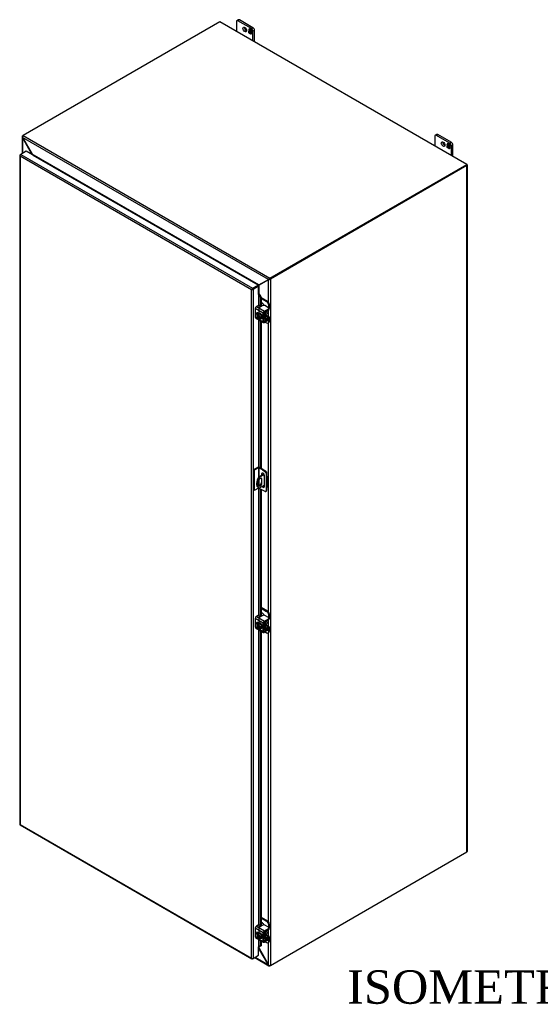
# Model space of a CAD drawing. Header units: inches. Extents: x 21 to 295, y 2 to 198.
# Tile 10 of 11: x 233 to 264, y 139 to 198. Entities that reach past the tile are written whole.
import ezdxf
from ezdxf.enums import TextEntityAlignment as Align

# ---------------------------------------------------------------- set-up
doc = ezdxf.new("R2010")
doc.units = ezdxf.units.IN
doc.header["$MEASUREMENT"] = 0
for name, color, linetype in [('COM40153-1', 7, 'CONTINUOUS'), ('COM40153-2', 7, 'CONTINUOUS'), ('COM42667', 7, 'CONTINUOUS'), ('COM42780', 7, 'CONTINUOUS'), ('COM48505', 7, 'CONTINUOUS'), ('COM48531', 7, 'CONTINUOUS'), ('COM71680-4', 7, 'CONTINUOUS'), ('COM71781-1', 7, 'CONTINUOUS'), ('DEFAULT', 7, 'CONTINUOUS'), ('FET07710', 7, 'CONTINUOUS'), ('SCC19011', 7, 'CONTINUOUS'), ('SPR20265', 7, 'CONTINUOUS'), ('WAF25035', 7, 'CONTINUOUS')]:
    doc.layers.add(name, color=color, linetype=linetype)
doc.styles.add('SEACAD_TIMES_NEW_ROMAN', font='times.ttf')

msp = doc.modelspace()

# ---------------------------------------------------------------- linework, layer by layer
at = {"layer": 'COM40153-1', "color": 7}
for p, q in [((247.519, 170.908), (247.207, 170.728)), ((247.671, 171.029), (247.682, 171.023)), ((247.704, 170.778), (247.704, 170.992)), ((247.194, 170.462), (247.194, 170.254)), ((247.207, 170.728), (247.242, 170.707)), ((247.538, 170.878), (247.242, 170.707)), ((247.375, 170.607), (247.41, 170.586)), ((247.375, 170.607), (247.375, 170.4)), ((247.375, 170.4), (247.41, 170.379)), ((247.41, 170.379), (247.41, 170.586)), ((247.19, 170.093), (247.225, 170.073)), ((247.561, 170.248), (247.242, 170.064))]:
    msp.add_line(p, q, dxfattribs=at)
for centre, major_axis, start_param, end_param in [((247.628, 170.992), (-0.0756, 0), 2.529725, 3.926991), ((247.452, 170.548), (0.262, 0.455), 1.508132, 3.141593), ((247.488, 170.527), (0.262, 0.455), 1.508132, 3.204257), ((247.302, 170.524), (-0.076, -0.132), 2.356194, 5.497787), ((247.302, 170.316), (0.076, 0.132), 2.356194, 5.497787), ((247.267, 170.337), (0.076, 0.132), 3.37676, 5.497787), ((247.267, 170.545), (-0.076, -0.132), 2.356194, 2.906426), ((247.565, 170.787), (-0.0219, -0.0379), 4.139289, 6.283185), ((247.529, 170.807), (0.0219, 0.0379), 4.093609, 5.210881), ((247.565, 170.787), (-0.0219, -0.0379), 0, 0.63978)]:
    msp.add_ellipse(centre, major_axis=major_axis, ratio=0.57735, start_param=start_param, end_param=end_param, dxfattribs=at)
at = {"layer": 'COM40153-2', "color": 7}
for p, q in [((247.156, 171.3), (246.912, 171.16)), ((246.912, 171.16), (246.912, 169.945)), ((246.948, 171.139), (246.912, 171.16)), ((247.192, 171.28), (246.948, 171.139)), ((246.948, 171.139), (246.948, 169.925)), ((247.192, 171.28), (247.192, 170.703)), ((247.227, 171.28), (247.227, 170.74)), ((247.433, 171.161), (247.227, 171.28)), ((247.468, 171.182), (247.263, 171.3)), ((247.375, 170.901), (247.411, 170.922)), ((247.375, 170.901), (247.375, 170.825)), ((247.411, 170.845), (247.411, 170.922)), ((247.433, 171.161), (247.468, 171.182)), ((247.433, 171.161), (247.598, 171.049)), ((247.634, 171.069), (247.468, 171.182)), ((247.598, 171.049), (247.634, 171.069)), ((247.69, 170.972), (247.654, 170.951)), ((247.654, 170.951), (247.669, 170.752)), ((247.704, 170.773), (247.69, 170.972)), ((247.227, 170.571), (247.227, 170.198)), ((247.561, 170.166), (247.561, 170.794)), ((247.669, 170.752), (247.704, 170.773)), ((247.669, 170.752), (247.669, 170.083)), ((247.704, 170.773), (247.704, 170.103)), ((246.948, 169.925), (246.912, 169.945)), ((247.192, 170.065), (246.948, 169.925)), ((247.192, 170.092), (247.192, 170.065)), ((247.227, 170.072), (247.227, 170.065)), ((247.433, 169.947), (247.227, 170.065)), ((247.598, 169.868), (247.433, 169.947)), ((247.636, 169.866), (247.672, 169.887)), ((247.669, 170.083), (247.654, 169.9)), ((247.654, 169.9), (247.69, 169.921)), ((247.669, 170.083), (247.704, 170.103)), ((247.69, 169.921), (247.704, 170.103))]:
    msp.add_line(p, q, dxfattribs=at)
for centre, major_axis, start_param, end_param in [((247.209, 171.269), (-0.0756, 0), 3.926991, 5.497787), ((247.209, 171.269), (-0.0252, 0), 3.926991, 5.497787), ((247.468, 170.848), (0.066, -0.114), 0.785398, 3.926991), ((247.503, 170.868), (0.066, -0.114), 3.416574, 3.926991), ((247.593, 170.981), (0.0437, -0.0758), 0.872665, 2.268928), ((247.628, 171.001), (-0.0437, 0.0758), 4.014257, 5.410521), ((247.209, 170.055), (0.0252, 0), 0.785398, 2.356194), ((247.468, 170.219), (-0.066, 0.114), 1.73559, 3.926991), ((247.503, 170.24), (-0.066, 0.114), 1.73559, 2.866611), ((247.593, 169.942), (-0.0438, 0.0758), 2.443461, 3.839724), ((247.628, 169.963), (-0.0438, 0.0758), 3.141593, 3.839724)]:
    msp.add_ellipse(centre, major_axis=major_axis, ratio=0.57735, start_param=start_param, end_param=end_param, dxfattribs=at)
at = {"layer": 'COM42667', "color": 7}
for p, q in [((247.205, 181.002), (247.079, 180.929)), ((247.079, 180.929), (247.559, 180.652)), ((247.458, 180.986), (247.33, 180.912)), ((247.798, 180.861), (247.582, 180.986)), ((247.488, 180.53), (247.008, 180.807)), ((247.008, 180.807), (247.008, 180.297)), ((247.21, 180.516), (247.144, 180.554)), ((247.488, 180.02), (247.488, 180.53)), ((247.535, 180.047), (247.535, 180.557)), ((247.559, 180.652), (247.798, 180.79)), ((247.559, 180.598), (247.798, 180.736)), ((247.798, 180.736), (247.798, 180.79)), ((247.823, 180.771), (247.823, 180.826)), ((247.008, 180.297), (247.186, 180.194)), ((247.029, 180.251), (247.509, 179.974)), ((247.22, 180.174), (247.488, 180.02)), ((247.559, 180.033), (247.535, 180.047)), ((247.798, 180.171), (247.559, 180.033)), ((247.798, 180.117), (247.559, 179.979)), ((247.786, 180.249), (247.798, 180.243)), ((247.798, 180.117), (247.798, 180.171)), ((247.823, 180.153), (247.823, 180.207)), ((247.488, 161.989), (247.008, 162.266)), ((247.008, 162.266), (247.008, 161.756)), ((247.205, 162.461), (247.079, 162.388)), ((247.079, 162.388), (247.559, 162.111)), ((247.458, 162.445), (247.33, 162.371)), ((247.559, 162.111), (247.798, 162.249)), ((247.559, 162.057), (247.798, 162.195)), ((247.798, 162.32), (247.582, 162.445)), ((247.798, 162.195), (247.798, 162.249)), ((247.823, 162.23), (247.823, 162.285)), ((247.008, 161.756), (247.186, 161.653)), ((247.029, 161.71), (247.509, 161.433)), ((247.21, 161.975), (247.144, 162.013)), ((247.22, 161.633), (247.488, 161.479)), ((247.488, 161.479), (247.488, 161.989)), ((247.535, 161.506), (247.535, 162.016)), ((247.559, 161.492), (247.535, 161.506)), ((247.798, 161.63), (247.559, 161.492)), ((247.798, 161.576), (247.559, 161.438)), ((247.786, 161.708), (247.798, 161.702)), ((247.798, 161.576), (247.798, 161.63)), ((247.823, 161.612), (247.823, 161.666)), ((247.205, 143.92), (247.079, 143.847)), ((247.079, 143.847), (247.559, 143.57)), ((247.458, 143.904), (247.33, 143.83)), ((247.798, 143.779), (247.582, 143.904)), ((247.488, 143.448), (247.008, 143.725)), ((247.008, 143.725), (247.008, 143.215)), ((247.008, 143.215), (247.186, 143.112)), ((247.21, 143.434), (247.144, 143.472)), ((247.488, 142.938), (247.488, 143.448)), ((247.535, 142.965), (247.535, 143.475)), ((247.559, 143.57), (247.798, 143.708)), ((247.559, 143.516), (247.798, 143.654)), ((247.798, 143.654), (247.798, 143.708)), ((247.823, 143.689), (247.823, 143.744)), ((247.029, 143.169), (247.509, 142.892)), ((247.22, 143.092), (247.488, 142.938)), ((247.559, 142.951), (247.535, 142.965)), ((247.798, 143.089), (247.559, 142.951)), ((247.798, 143.035), (247.559, 142.897)), ((247.786, 143.167), (247.798, 143.161)), ((247.798, 143.035), (247.798, 143.089)), ((247.823, 143.071), (247.823, 143.125))]:
    msp.add_line(p, q, dxfattribs=at)
for centre, major_axis, start_param, end_param in [((247.079, 180.848), (-0.05, -0.0867), 3.926991, 5.497787), ((247.235, 180.985), (-0.042, 0), 3.141593, 5.497787), ((247.3, 180.929), (0.042, 0), 2.929457, 5.497787), ((247.52, 180.95), (0.0875, 0), 0.785398, 2.356194), ((247.144, 180.474), (0.0492, -0.0852), 2.356194, 4.826451), ((247.191, 180.501), (0.0492, -0.0852), 3.6401, 4.826451), ((247.559, 180.57), (0.0501, 0.0867), 0.785398, 2.356194), ((247.559, 180.57), (0.0168, 0.0291), 0.785398, 2.356194), ((247.736, 180.826), (-0.0875, 0), 2.356194, 3.926991), ((247.736, 180.771), (-0.0875, 0), 2.356194, 3.141593), ((247.079, 180.338), (0.05, 0.0867), 2.356194, 3.141593), ((247.559, 180.061), (0.05, 0.0867), 2.356194, 3.926991), ((247.559, 180.061), (0.0168, 0.0291), 2.356194, 3.926991), ((247.736, 180.207), (-0.0875, 0), 2.356194, 3.926991), ((247.736, 180.153), (-0.0875, 0), 2.356194, 3.141593), ((247.079, 162.307), (-0.05, -0.0867), 3.926991, 5.497787), ((247.235, 162.444), (-0.042, 0), 3.141593, 5.497787), ((247.3, 162.388), (0.042, 0), 2.929457, 5.497787), ((247.52, 162.409), (0.0875, 0), 0.785398, 2.356194), ((247.559, 162.029), (0.05, 0.0867), 0.785398, 2.356194), ((247.559, 162.029), (0.0168, 0.0291), 0.785398, 2.356194), ((247.736, 162.285), (-0.0875, 0), 2.356194, 3.926991), ((247.736, 162.23), (-0.0875, 0), 2.356194, 3.141593), ((247.079, 161.797), (0.0501, 0.0867), 2.356194, 3.141593), ((247.144, 161.933), (0.0492, -0.0852), 2.356194, 4.826451), ((247.191, 161.96), (0.0492, -0.0852), 3.6401, 4.826451), ((247.559, 161.52), (0.0501, 0.0867), 2.356194, 3.926991), ((247.559, 161.52), (0.0168, 0.0291), 2.356194, 3.926991), ((247.736, 161.666), (-0.0875, 0), 2.356194, 3.926991), ((247.736, 161.612), (-0.0875, 0), 2.356194, 3.141593), ((247.079, 143.766), (-0.05, -0.0867), 3.926991, 5.497787), ((247.235, 143.903), (-0.042, 0), 3.141593, 5.497787), ((247.3, 143.847), (0.042, 0), 2.929457, 5.497787), ((247.52, 143.868), (0.0875, 0), 0.785398, 2.356194), ((247.079, 143.256), (0.05, 0.0867), 2.356194, 3.141593), ((247.144, 143.392), (0.0492, -0.0852), 2.356194, 4.826451), ((247.191, 143.419), (0.0492, -0.0852), 3.6401, 4.826451), ((247.559, 143.488), (0.05, 0.0867), 0.785398, 2.356194), ((247.559, 143.488), (0.0168, 0.0291), 0.785398, 2.356194), ((247.736, 143.744), (-0.0875, 0), 2.356194, 3.926991), ((247.736, 143.689), (-0.0875, 0), 2.356194, 3.141593), ((247.559, 142.979), (0.05, 0.0867), 2.356194, 3.926991), ((247.559, 142.979), (0.0168, 0.0291), 2.356194, 3.926991), ((247.736, 143.125), (-0.0875, 0), 2.356194, 3.926991), ((247.736, 143.071), (-0.0875, 0), 2.356194, 3.141593)]:
    msp.add_ellipse(centre, major_axis=major_axis, ratio=0.57735, start_param=start_param, end_param=end_param, dxfattribs=at)
at = {"layer": 'COM42780', "color": 7}
for p, q in [((247.356, 181.472), (247.734, 181.254)), ((247.356, 181.417), (247.687, 181.226)), ((247.439, 181.12), (247.356, 181.168)), ((247.687, 181.226), (247.734, 181.254)), ((247.857, 181.039), (247.81, 181.012)), ((247.81, 180.852), (247.81, 181.012)), ((247.857, 180.826), (247.857, 181.039)), ((247.538, 180.572), (247.574, 180.551)), ((247.574, 180.211), (247.574, 180.551)), ((247.621, 180.239), (247.621, 180.578)), ((247.625, 180.399), (247.788, 180.304)), ((247.837, 180.309), (247.638, 180.424)), ((247.645, 180.619), (247.788, 180.705)), ((247.535, 180.234), (247.574, 180.211)), ((247.535, 180.2), (247.595, 180.166)), ((247.599, 180.002), (247.687, 179.952)), ((247.621, 180.238), (247.645, 180.225)), ((247.787, 180.25), (247.644, 180.17)), ((247.788, 180.304), (247.645, 180.225)), ((247.774, 179.943), (247.821, 179.97)), ((247.787, 180.249), (247.81, 180.236)), ((247.81, 180.233), (247.81, 180.236)), ((247.81, 180.023), (247.81, 180.126)), ((247.81, 180.023), (247.857, 180.05)), ((247.857, 180.05), (247.857, 180.263)), ((247.356, 162.931), (247.734, 162.713)), ((247.356, 162.876), (247.687, 162.685)), ((247.687, 162.685), (247.734, 162.713)), ((247.439, 162.579), (247.356, 162.627)), ((247.645, 162.078), (247.788, 162.164)), ((247.857, 162.498), (247.81, 162.471)), ((247.81, 162.311), (247.81, 162.471)), ((247.857, 162.285), (247.857, 162.498)), ((247.535, 161.693), (247.574, 161.67)), ((247.535, 161.659), (247.595, 161.625)), ((247.538, 162.031), (247.574, 162.01)), ((247.574, 161.67), (247.574, 162.01)), ((247.599, 161.461), (247.687, 161.411)), ((247.621, 161.698), (247.621, 162.037)), ((247.621, 161.697), (247.645, 161.684)), ((247.625, 161.858), (247.788, 161.763)), ((247.837, 161.768), (247.638, 161.883)), ((247.787, 161.709), (247.644, 161.629)), ((247.788, 161.763), (247.645, 161.684)), ((247.787, 161.708), (247.81, 161.695)), ((247.81, 161.692), (247.81, 161.695)), ((247.81, 161.482), (247.81, 161.585)), ((247.81, 161.482), (247.857, 161.509)), ((247.857, 161.509), (247.857, 161.722)), ((247.774, 161.402), (247.821, 161.429)), ((247.356, 144.39), (247.734, 144.172)), ((247.356, 144.335), (247.687, 144.144)), ((247.439, 144.038), (247.356, 144.086)), ((247.687, 144.144), (247.734, 144.172)), ((247.857, 143.957), (247.81, 143.93)), ((247.81, 143.77), (247.81, 143.93)), ((247.857, 143.744), (247.857, 143.957)), ((247.538, 143.49), (247.574, 143.469)), ((247.574, 143.129), (247.574, 143.469)), ((247.621, 143.157), (247.621, 143.496)), ((247.625, 143.317), (247.788, 143.222)), ((247.837, 143.227), (247.638, 143.342)), ((247.645, 143.537), (247.788, 143.623)), ((247.788, 143.222), (247.645, 143.143)), ((247.535, 143.152), (247.574, 143.129)), ((247.535, 143.118), (247.595, 143.084)), ((247.599, 142.92), (247.687, 142.87)), ((247.621, 143.156), (247.645, 143.143)), ((247.787, 143.168), (247.644, 143.088)), ((247.774, 142.861), (247.821, 142.888)), ((247.787, 143.167), (247.81, 143.154)), ((247.81, 143.151), (247.81, 143.154)), ((247.81, 142.941), (247.81, 143.044)), ((247.81, 142.941), (247.857, 142.968)), ((247.857, 142.968), (247.857, 143.181))]:
    msp.add_line(p, q, dxfattribs=at)
for centre, major_axis, start_param, end_param in [((247.439, 180.977), (0.087, -0.152), 1.392108, 2.356194), ((247.687, 181.084), (0.088, -0.152), 0.785398, 2.356194), ((247.734, 181.111), (-0.087, 0.152), 3.926991, 5.497787), ((247.645, 180.592), (-0.05, -0.0867), 4.744903, 5.497787), ((247.645, 180.592), (-0.0168, -0.0291), 3.944444, 5.497787), ((247.545, 180.507), (0.068, -0.118), 0.133398, 1.437398), ((247.787, 180.786), (-0.05, -0.0867), 0.802851, 2.356194), ((247.787, 180.222), (-0.05, -0.0867), 2.356194, 3.909538), ((247.645, 180.252), (0.05, 0.0867), 2.356194, 3.909538), ((247.645, 180.252), (0.0168, 0.0291), 2.356194, 3.909538), ((247.687, 180.094), (-0.087, 0.152), 2.356194, 3.926991), ((247.787, 180.222), (-0.0168, -0.0291), 2.356194, 3.909538), ((247.734, 180.122), (-0.088, 0.152), 3.141593, 3.926991), ((247.687, 162.543), (0.088, -0.152), 0.785398, 2.356194), ((247.734, 162.57), (-0.088, 0.152), 3.926991, 5.497787), ((247.439, 162.436), (0.088, -0.152), 1.392108, 2.356194), ((247.645, 162.051), (-0.05, -0.0867), 4.744903, 5.497787), ((247.645, 162.051), (-0.0168, -0.0291), 3.944444, 5.497787), ((247.787, 162.245), (-0.05, -0.0867), 0.802851, 2.356194), ((247.645, 161.711), (0.05, 0.0867), 2.356194, 3.909538), ((247.545, 161.966), (0.068, -0.118), 0.133398, 1.437398), ((247.645, 161.711), (0.0168, 0.0291), 2.356194, 3.909538), ((247.687, 161.553), (-0.088, 0.152), 2.356194, 3.926991), ((247.787, 161.681), (-0.0168, -0.0291), 2.356194, 3.909538), ((247.787, 161.681), (-0.05, -0.0867), 2.356194, 3.909538), ((247.734, 161.581), (-0.088, 0.152), 3.141593, 3.926991), ((247.439, 143.895), (0.087, -0.152), 1.392108, 2.356194), ((247.687, 144.002), (0.088, -0.152), 0.785398, 2.356194), ((247.734, 144.029), (-0.088, 0.152), 3.926991, 5.497787), ((247.645, 143.51), (-0.05, -0.0867), 4.744903, 5.497787), ((247.645, 143.51), (-0.0168, -0.0291), 3.944444, 5.497787), ((247.545, 143.425), (0.068, -0.118), 0.133398, 1.437398), ((247.787, 143.704), (-0.05, -0.0867), 0.802851, 2.356194), ((247.787, 143.14), (-0.0501, -0.0867), 2.356194, 3.909538), ((247.645, 143.17), (0.05, 0.0867), 2.356194, 3.909538), ((247.645, 143.17), (0.0168, 0.0291), 2.356194, 3.909538), ((247.687, 143.012), (-0.087, 0.152), 2.356194, 3.926991), ((247.787, 143.14), (-0.0168, -0.0291), 2.356194, 3.909538), ((247.734, 143.04), (-0.087, 0.152), 3.141593, 3.926991)]:
    msp.add_ellipse(centre, major_axis=major_axis, ratio=0.57735, start_param=start_param, end_param=end_param, dxfattribs=at)
at = {"layer": 'COM48505', "color": 7}
for p, q in [((259.649, 189.386), (247.877, 182.589)), ((259.685, 189.365), (247.913, 182.568)), ((259.685, 189.427), (259.667, 189.437)), ((259.685, 148.296), (259.685, 189.365)), ((259.707, 148.327), (259.707, 189.396)), ((247.162, 182.163), (247.162, 182.163)), ((247.806, 182.537), (247.232, 182.206)), ((247.232, 181.68), (247.232, 182.206)), ((247.841, 182.557), (247.806, 182.537)), ((247.806, 181.185), (247.806, 182.537)), ((247.913, 182.568), (247.877, 182.589)), ((247.913, 182.568), (247.913, 141.499)), ((247.806, 180.327), (247.806, 180.718)), ((247.806, 162.644), (247.806, 179.961)), ((247.806, 161.786), (247.806, 162.177)), ((247.806, 144.103), (247.806, 161.42)), ((247.913, 141.499), (259.685, 148.296)), ((247.806, 143.245), (247.806, 143.636)), ((247.232, 142.524), (247.232, 142.613)), ((247.806, 141.53), (247.806, 142.879)), ((247.232, 142.524), (247.806, 141.53))]:
    msp.add_line(p, q, dxfattribs=at)
for centre, radius, start, end in [((247.825, 182.667), 0.132, 261.36492, 311.40397), ((247.804, 182.636), 0.0867, 295.50531, 327.32333), ((247.893, 141.629), 0.132, 228.56927, 278.66184)]:
    msp.add_arc(centre, radius, start, end, dxfattribs=at)
for centre, end_param in [((259.632, 189.396), 3.926991), ((259.632, 148.327), 3.141593)]:
    msp.add_ellipse(centre, major_axis=(-0.0756, 0), ratio=0.57735, start_param=2.356194, end_param=end_param, dxfattribs=at)
for points, knots in [([(247.171, 182.17), (247.172, 182.171), (247.173, 182.172), (247.18, 182.175), (247.185, 182.178), (247.195, 182.184), (247.201, 182.187), (247.211, 182.193), (247.216, 182.196), (247.225, 182.201), (247.229, 182.204), (247.233, 182.206)], [0.0921536, 0.0921536, 0.0921536, 0.0921536, 0.125, 0.125, 0.25, 0.25, 0.375, 0.375, 0.5, 0.5, 0.6097793, 0.6097793, 0.6097793, 0.6097793]), ([(247.204, 182.151), (247.206, 182.154), (247.208, 182.157), (247.214, 182.165), (247.217, 182.17), (247.222, 182.181), (247.224, 182.186), (247.228, 182.196), (247.23, 182.201), (247.232, 182.206)], [0.1256091, 0.1256091, 0.1256091, 0.1256091, 0.25, 0.25, 0.5, 0.5, 0.75, 0.75, 1, 1, 1, 1]), ([(247.232, 142.524), (247.23, 142.531), (247.228, 142.537), (247.224, 142.55), (247.222, 142.556), (247.217, 142.568), (247.214, 142.573), (247.209, 142.58), (247.208, 142.581), (247.207, 142.582)], [0, 0, 0, 0, 0.25, 0.25, 0.5, 0.5, 0.75, 0.75, 0.8167099, 0.8167099, 0.8167099, 0.8167099])]:
    msp.add_open_spline(points, degree=3, knots=knots, dxfattribs=at)
at = {"layer": 'COM48531', "color": 7}
for p, q in [((244.889, 197.969), (233.099, 191.162)), ((259.667, 189.437), (244.889, 197.969)), ((233.073, 191.054), (233.646, 190.06)), ((247.796, 182.553), (233.073, 191.054)), ((233.099, 191.162), (247.877, 182.63)), ((247.223, 182.222), (233.646, 190.06)), ((233.681, 189.998), (233.682, 189.998)), ((233.682, 189.998), (247.151, 182.222)), ((247.877, 182.63), (259.667, 189.437)), ((247.877, 182.589), (259.667, 189.396)), ((259.667, 189.396), (259.667, 189.437)), ((247.151, 182.222), (247.151, 182.221)), ((247.151, 182.222), (247.151, 182.221)), ((247.223, 182.222), (247.796, 182.553)), ((247.832, 182.574), (247.796, 182.553)), ((247.877, 182.63), (247.877, 182.589)), ((247.207, 142.528), (247.223, 142.519)), ((247.232, 142.524), (247.223, 142.519)), ((247.796, 141.525), (247.223, 142.519)), ((246.977, 141.972), (247.825, 141.483)), ((247, 141.985), (247.796, 141.525)), ((247.806, 141.53), (247.796, 141.525)), ((247.877, 141.478), (247.877, 141.499)), ((247.913, 141.499), (247.877, 141.478))]:
    msp.add_line(p, q, dxfattribs=at)
for centre, radius, start, end in [((233.202, 191.08), 0.132, 141.36492, 191.40397), ((247.919, 182.505), 0.132, 108.56927, 158.66184), ((247.881, 182.502), 0.0867, 92.67682, 124.49453), ((247.856, 141.535), 0.0603, 189.37229, 290.62771)]:
    msp.add_arc(centre, radius, start, end, dxfattribs=at)
for points, knots in [([(233.646, 190.06), (233.651, 190.055), (233.656, 190.05), (233.665, 190.04), (233.669, 190.035), (233.677, 190.025), (233.68, 190.02), (233.684, 190.011), (233.685, 190.009), (233.685, 190.004), (233.685, 190.003), (233.684, 190.001), (233.684, 190), (233.683, 189.999), (233.683, 189.999), (233.682, 189.998)], [0, 0, 0, 0, 0.25, 0.25, 0.5, 0.5, 0.75, 0.75, 0.875, 0.875, 0.9375, 0.9375, 0.96875, 0.96875, 1, 1, 1, 1]), ([(247.151, 182.222), (247.153, 182.223), (247.154, 182.223), (247.158, 182.224), (247.16, 182.225), (247.165, 182.225), (247.168, 182.226), (247.178, 182.226), (247.184, 182.226), (247.196, 182.225), (247.202, 182.225), (247.212, 182.224), (247.218, 182.223), (247.223, 182.222)], [0, 0, 0, 0, 0.0625, 0.0625, 0.125, 0.125, 0.25, 0.25, 0.5, 0.5, 0.75, 0.75, 1, 1, 1, 1]), ([(247.171, 182.192), (247.174, 182.194), (247.177, 182.196), (247.186, 182.201), (247.191, 182.204), (247.201, 182.21), (247.206, 182.212), (247.215, 182.218), (247.219, 182.22), (247.223, 182.222)], [0.1707247, 0.1707247, 0.1707247, 0.1707247, 0.25, 0.25, 0.375, 0.375, 0.5, 0.5, 0.6096607, 0.6096607, 0.6096607, 0.6096607]), ([(247.223, 142.519), (247.218, 142.523), (247.212, 142.528), (247.207, 142.533), (247.207, 142.533), (247.207, 142.533)], [0, 0, 0, 0, 0.25, 0.25, 0.2553629, 0.2553629, 0.2553629, 0.2553629])]:
    msp.add_open_spline(points, degree=3, knots=knots, dxfattribs=at)
at = {"layer": 'COM71680-4', "color": 7}
for p, q in [((233.041, 191.095), (233.041, 190.08)), ((233.063, 191.141), (233.099, 191.162)), ((233.081, 191.131), (233.063, 191.141)), ((233.063, 191.048), (233.073, 191.054)), ((233.063, 191.048), (233.063, 190.093)), ((233.637, 190.055), (233.063, 191.048)), ((233.637, 190.055), (233.646, 190.06)), ((233.637, 190.055), (233.637, 190.023))]:
    msp.add_line(p, q, dxfattribs=at)
msp.add_arc((233.102, 191.095), 0.0603, 129.37229, 230.62771, dxfattribs=at)
msp.add_open_spline([(233.637, 190.055), (233.639, 190.048), (233.64, 190.041), (233.642, 190.03), (233.643, 190.025), (233.643, 190.02)], degree=3, knots=[0, 0, 0, 0, 0.25, 0.25, 0.4206384, 0.4206384, 0.4206384, 0.4206384], dxfattribs=at)
at = {"layer": 'COM71781-1', "color": 7}
for p, q in [((232.906, 189.984), (232.906, 149.941)), ((232.913, 189.965), (232.913, 189.965)), ((232.928, 190.015), (232.964, 190.035)), ((246.774, 181.939), (232.928, 189.933)), ((232.928, 189.933), (232.928, 149.931)), ((233.29, 190.224), (232.964, 190.035)), ((232.964, 190.035), (246.845, 182.021)), ((247.171, 182.21), (233.29, 190.224)), ((246.845, 182.021), (247.171, 182.21)), ((246.845, 181.98), (247.171, 182.168)), ((247.171, 182.168), (246.845, 181.98)), ((247.207, 182.148), (246.881, 181.959)), ((247.171, 182.21), (247.171, 182.168)), ((247.207, 182.148), (247.171, 182.168)), ((247.207, 181.648), (247.207, 182.148)), ((246.809, 181.959), (246.774, 181.939)), ((246.774, 141.937), (246.774, 181.939)), ((246.794, 181.951), (246.845, 181.98)), ((246.794, 181.951), (246.845, 181.98)), ((246.881, 181.959), (246.881, 141.916)), ((247.207, 181.648), (247.207, 181.003)), ((247.227, 181.652), (247.231, 181.681)), ((247.245, 181.625), (247.286, 181.642)), ((247.245, 181.625), (247.314, 181.47)), ((247.245, 180.533), (247.245, 181.625)), ((247.286, 181.642), (247.356, 181.486)), ((247.356, 181.486), (247.314, 181.47)), ((247.314, 181.47), (247.314, 180.906)), ((247.356, 181.486), (247.356, 180.927)), ((247.207, 180.517), (247.207, 180.514)), ((247.207, 180.149), (247.207, 171.313)), ((247.245, 171.308), (247.245, 180.126)), ((247.314, 180.086), (247.314, 171.27)), ((247.356, 180.062), (247.356, 171.247)), ((247.207, 170.069), (247.207, 162.462)), ((247.245, 161.992), (247.245, 170.055)), ((247.314, 170.015), (247.314, 162.365)), ((247.356, 169.991), (247.356, 162.386)), ((247.207, 161.976), (247.207, 161.973)), ((247.207, 161.608), (247.207, 143.921)), ((247.245, 143.451), (247.245, 161.585)), ((247.314, 161.545), (247.314, 143.824)), ((247.356, 161.521), (247.356, 143.845)), ((232.926, 149.906), (246.807, 141.892)), ((232.928, 149.931), (246.774, 141.937)), ((247.207, 143.435), (247.207, 143.432)), ((247.207, 143.067), (247.207, 142.605)), ((247.207, 142.105), (247.207, 142.605)), ((247.245, 142.623), (247.245, 143.044)), ((247.314, 142.665), (247.245, 142.623)), ((247.245, 142.623), (247.286, 142.64)), ((247.356, 142.681), (247.286, 142.64)), ((247.314, 143.004), (247.314, 142.665)), ((247.356, 142.681), (247.314, 142.665)), ((247.356, 142.98), (247.356, 142.681)), ((246.881, 141.916), (247.207, 142.105)), ((246.794, 141.908), (246.794, 141.908)), ((246.881, 141.916), (246.845, 141.896))]:
    msp.add_line(p, q, dxfattribs=at)
for centre, radius, start, end in [((247.172, 181.594), 0.0797, 23.27341, 46.5882), ((247.194, 181.569), 0.118, 38.39682, 71.6578), ((247.418, 142.378), 0.3, 125.20447, 129.63899), ((247.276, 142.57), 0.0616, 117.4412, 127.50152)]:
    msp.add_arc(centre, radius, start, end, dxfattribs=at)
for centre, major_axis, ratio, start_param, end_param in [((232.982, 189.984), (0.0756, 0), 0.57735, 2.356194, 3.587154), ((232.964, 189.974), (0.0378, 0.0655), 0.57735, 0.785398, 2.016358), ((232.982, 189.963), (-0.0533, 0.0925), 0.577982, 1.231508, 1.571345), ((232.982, 189.963), (-0.0535, 0.0924), 0.577982, 1.230411, 1.570248), ((246.827, 181.97), (-0.0755, -0.0437), 0.000948, -1.124689, -0.784852), ((246.827, 181.97), (-0.0756, -0.0436), 0.000948, 0.784852, 1.124689), ((246.845, 181.96), (0.0378, 0.0655), 0.57735, 0.785398, 2.016358), ((246.827, 181.99), (0.0756, 0), 0.57735, 4.266828, 5.497787), ((246.827, 181.97), (0.0252, 0.0146), 0.000948, 0.785944, 2.356741), ((246.827, 181.97), (0.0252, 0.0145), 0.000948, 3.926445, 5.497241), ((247.225, 181.637), (0.0756, 0), 0.57735, 1.48353, 1.808737), ((247.225, 181.637), (0.0252, 0), 0.57735, 1.48353, 2.356194), ((232.982, 149.941), (0.0756, 0), 0.57735, 3.141593, 3.587154), ((232.982, 149.961), (-0.0756, -0.0436), 0.000948, 0.445015, 0.784852), ((232.982, 149.961), (-0.0755, -0.0437), 0.000948, -0.784852, -0.445015), ((232.964, 149.972), (0.0378, 0.0655), 0.57735, 2.696031, 3.141593), ((247.225, 142.594), (-0.0252, 0), 0.57735, 4.625123, 5.497787), ((246.827, 141.968), (0.0533, -0.0925), 0.577982, 4.712938, 5.052774), ((246.827, 141.968), (0.0535, -0.0924), 0.577982, 4.71184, 5.051677), ((246.827, 141.947), (0.0756, 0), 0.57735, 4.266828, 5.497787), ((246.845, 141.957), (0.0378, 0.0655), 0.57735, 2.696031, 3.926991)]:
    msp.add_ellipse(centre, major_axis=major_axis, ratio=ratio, start_param=start_param, end_param=end_param, dxfattribs=at)
at = {"layer": 'FET07710', "color": 7}
for p, q in [((245.999, 198.088), (245.906, 198.035)), ((246.065, 198.082), (245.972, 198.028)), ((246.776, 197.564), (245.972, 198.028)), ((246.869, 197.617), (246.065, 198.082)), ((245.879, 197.975), (245.879, 197.398)), ((246.617, 197.482), (246.677, 197.568)), ((246.626, 197.487), (246.617, 197.482)), ((246.649, 197.463), (246.617, 197.482)), ((246.617, 197.305), (246.617, 197.426)), ((246.617, 197.426), (246.649, 197.407)), ((246.626, 197.487), (246.649, 197.519)), ((246.649, 197.475), (246.626, 197.487)), ((246.626, 197.31), (246.626, 197.42)), ((246.658, 197.529), (246.649, 197.524)), ((246.697, 197.496), (246.649, 197.524)), ((246.649, 197.524), (246.649, 197.463)), ((246.649, 197.407), (246.649, 197.347)), ((246.654, 197.527), (246.681, 197.565)), ((246.707, 197.501), (246.658, 197.529)), ((246.677, 197.568), (246.731, 197.537)), ((246.707, 197.501), (246.697, 197.496)), ((246.697, 197.435), (246.697, 197.496)), ((246.707, 197.441), (246.697, 197.435)), ((246.727, 197.418), (246.697, 197.435)), ((246.707, 197.441), (246.707, 197.501)), ((246.727, 197.429), (246.707, 197.441)), ((246.737, 197.484), (246.727, 197.478)), ((246.775, 197.45), (246.727, 197.478)), ((246.727, 197.478), (246.727, 197.418)), ((246.731, 197.537), (246.731, 197.492)), ((246.731, 197.492), (246.753, 197.524)), ((246.741, 197.498), (246.731, 197.492)), ((246.785, 197.456), (246.737, 197.484)), ((246.741, 197.498), (246.758, 197.521)), ((246.753, 197.524), (246.807, 197.493)), ((246.785, 197.456), (246.775, 197.45)), ((246.775, 197.39), (246.775, 197.45)), ((246.776, 197.564), (246.869, 197.617)), ((246.785, 197.396), (246.785, 197.456)), ((246.807, 197.493), (246.807, 197.371)), ((246.962, 197.456), (246.869, 197.403)), ((246.962, 196.773), (246.962, 197.456)), ((246.626, 197.31), (246.617, 197.305)), ((246.67, 197.273), (246.617, 197.305)), ((246.676, 197.282), (246.626, 197.31)), ((246.649, 197.347), (246.697, 197.319)), ((246.693, 197.305), (246.67, 197.273)), ((246.703, 197.311), (246.693, 197.305)), ((246.693, 197.261), (246.693, 197.305)), ((246.703, 197.266), (246.693, 197.261)), ((246.747, 197.229), (246.693, 197.261)), ((246.697, 197.319), (246.697, 197.379)), ((246.697, 197.379), (246.727, 197.362)), ((246.707, 197.325), (246.697, 197.319)), ((246.703, 197.266), (246.703, 197.311)), ((246.752, 197.238), (246.703, 197.266)), ((246.707, 197.325), (246.707, 197.374)), ((246.727, 197.362), (246.727, 197.302)), ((246.727, 197.302), (246.775, 197.274)), ((246.807, 197.316), (246.747, 197.229)), ((246.785, 197.396), (246.775, 197.39)), ((246.807, 197.371), (246.775, 197.39)), ((246.775, 197.274), (246.775, 197.334)), ((246.775, 197.334), (246.807, 197.316)), ((246.779, 197.276), (246.775, 197.274)), ((246.807, 197.383), (246.785, 197.396)), ((246.785, 197.284), (246.785, 197.328)), ((246.869, 196.826), (246.869, 197.403)), ((257.759, 191.116), (257.759, 190.539)), ((257.878, 191.229), (257.786, 191.176)), ((257.944, 191.223), (257.851, 191.17)), ((258.656, 190.705), (257.851, 191.17)), ((258.748, 190.759), (257.944, 191.223)), ((258.496, 190.623), (258.557, 190.709)), ((258.506, 190.629), (258.496, 190.623)), ((258.528, 190.605), (258.496, 190.623)), ((258.496, 190.446), (258.496, 190.567)), ((258.496, 190.567), (258.528, 190.549)), ((258.506, 190.452), (258.496, 190.446)), ((258.55, 190.415), (258.496, 190.446)), ((258.506, 190.629), (258.528, 190.66)), ((258.528, 190.616), (258.506, 190.629)), ((258.506, 190.452), (258.506, 190.562)), ((258.556, 190.423), (258.506, 190.452)), ((258.538, 190.671), (258.528, 190.665)), ((258.576, 190.637), (258.528, 190.665)), ((258.528, 190.665), (258.528, 190.605)), ((258.528, 190.549), (258.528, 190.488)), ((258.528, 190.488), (258.576, 190.46)), ((258.534, 190.668), (258.561, 190.707)), ((258.586, 190.643), (258.538, 190.671)), ((258.572, 190.446), (258.55, 190.415)), ((258.557, 190.709), (258.611, 190.678)), ((258.582, 190.452), (258.572, 190.446)), ((258.572, 190.402), (258.572, 190.446)), ((258.582, 190.408), (258.572, 190.402)), ((258.626, 190.371), (258.572, 190.402)), ((258.586, 190.643), (258.576, 190.637)), ((258.576, 190.576), (258.576, 190.637)), ((258.586, 190.582), (258.576, 190.576)), ((258.606, 190.559), (258.576, 190.576)), ((258.576, 190.46), (258.576, 190.521)), ((258.576, 190.521), (258.606, 190.504)), ((258.586, 190.466), (258.576, 190.46)), ((258.582, 190.408), (258.582, 190.452)), ((258.632, 190.379), (258.582, 190.408)), ((258.586, 190.582), (258.586, 190.643)), ((258.606, 190.571), (258.586, 190.582)), ((258.586, 190.466), (258.586, 190.515)), ((258.616, 190.626), (258.606, 190.62)), ((258.655, 190.592), (258.606, 190.62)), ((258.606, 190.62), (258.606, 190.559)), ((258.606, 190.504), (258.606, 190.443)), ((258.606, 190.443), (258.655, 190.415)), ((258.611, 190.678), (258.611, 190.634)), ((258.611, 190.634), (258.633, 190.665)), ((258.62, 190.639), (258.611, 190.634)), ((258.665, 190.598), (258.616, 190.626)), ((258.62, 190.639), (258.637, 190.663)), ((258.687, 190.457), (258.626, 190.371)), ((258.633, 190.665), (258.687, 190.634)), ((258.665, 190.598), (258.655, 190.592)), ((258.655, 190.531), (258.655, 190.592)), ((258.665, 190.537), (258.655, 190.531)), ((258.687, 190.513), (258.655, 190.531)), ((258.655, 190.415), (258.655, 190.476)), ((258.655, 190.476), (258.687, 190.457)), ((258.659, 190.417), (258.655, 190.415)), ((258.656, 190.705), (258.748, 190.759)), ((258.665, 190.537), (258.665, 190.598)), ((258.687, 190.524), (258.665, 190.537)), ((258.665, 190.426), (258.665, 190.47)), ((258.687, 190.634), (258.687, 190.513)), ((258.841, 190.598), (258.749, 190.544)), ((258.749, 189.967), (258.749, 190.544)), ((258.841, 189.914), (258.841, 190.598))]:
    msp.add_line(p, q, dxfattribs=at)
for centre, major_axis, start_param, end_param in [((245.972, 197.921), (0.066, -0.114), 2.356194, 3.926991), ((246.065, 197.974), (0.066, -0.114), 2.356194, 3.141593), ((246.467, 197.564), (-0.077, 0.133), 0.649107, 2.492486), ((246.776, 197.457), (0.066, -0.114), 0.785398, 2.356194), ((246.869, 197.51), (-0.066, 0.114), 3.926991, 5.497787), ((257.851, 191.062), (0.066, -0.114), 2.356194, 3.926991), ((257.944, 191.116), (0.066, -0.114), 2.356194, 3.141593), ((258.346, 190.705), (-0.077, 0.133), 0.649107, 2.492486), ((258.656, 190.598), (0.066, -0.114), 0.785398, 2.356194), ((258.748, 190.651), (-0.066, 0.114), 3.926991, 5.497787)]:
    msp.add_ellipse(centre, major_axis=major_axis, ratio=0.57735, start_param=start_param, end_param=end_param, dxfattribs=at)
for centre in [(246.374, 197.51), (258.254, 190.652)]:
    msp.add_ellipse(centre, major_axis=(-0.077, 0.133), ratio=0.57735, dxfattribs=at)
at = {"layer": 'SCC19011', "color": 7}
for p, q in [((247.097, 180.434), (247.187, 180.485)), ((247.203, 180.448), (247.097, 180.434)), ((247.097, 180.434), (247.097, 180.391)), ((247.107, 180.385), (247.097, 180.391)), ((247.144, 180.379), (247.097, 180.352)), ((247.097, 180.352), (247.097, 180.309)), ((247.097, 180.352), (247.107, 180.346)), ((247.132, 180.393), (247.117, 180.385)), ((247.117, 180.346), (247.132, 180.355)), ((247.294, 180.3), (247.132, 180.393)), ((247.132, 180.355), (247.314, 180.249)), ((247.144, 180.387), (247.144, 180.379)), ((247.144, 180.379), (247.296, 180.291)), ((247.293, 180.499), (247.187, 180.485)), ((247.203, 180.448), (247.293, 180.499)), ((247.31, 180.311), (247.203, 180.448)), ((247.399, 180.362), (247.293, 180.499)), ((247.31, 180.311), (247.399, 180.362)), ((247.399, 180.238), (247.399, 180.362)), ((247.641, 180.464), (247.698, 180.497)), ((247.097, 180.309), (247.203, 180.172)), ((247.203, 180.172), (247.31, 180.186)), ((247.31, 180.268), (247.3, 180.274)), ((247.314, 180.249), (247.3, 180.241)), ((247.3, 180.235), (247.31, 180.229)), ((247.31, 180.268), (247.31, 180.311)), ((247.357, 180.295), (247.31, 180.268)), ((247.357, 180.256), (247.31, 180.229)), ((247.31, 180.186), (247.399, 180.238)), ((247.31, 180.186), (247.31, 180.229)), ((247.323, 180.276), (247.357, 180.256)), ((247.357, 180.256), (247.357, 180.295)), ((247.097, 161.893), (247.187, 161.944)), ((247.203, 161.907), (247.097, 161.893)), ((247.097, 161.893), (247.097, 161.85)), ((247.107, 161.844), (247.097, 161.85)), ((247.144, 161.838), (247.097, 161.811)), ((247.097, 161.811), (247.097, 161.768)), ((247.097, 161.811), (247.107, 161.805)), ((247.097, 161.768), (247.203, 161.631)), ((247.132, 161.852), (247.117, 161.844)), ((247.117, 161.805), (247.132, 161.814)), ((247.294, 161.759), (247.132, 161.852)), ((247.132, 161.814), (247.314, 161.708)), ((247.144, 161.846), (247.144, 161.838)), ((247.144, 161.838), (247.296, 161.75)), ((247.293, 161.958), (247.187, 161.944)), ((247.203, 161.907), (247.293, 161.958)), ((247.31, 161.77), (247.203, 161.907)), ((247.203, 161.631), (247.31, 161.645)), ((247.399, 161.821), (247.293, 161.958)), ((247.31, 161.727), (247.3, 161.733)), ((247.314, 161.708), (247.3, 161.7)), ((247.3, 161.694), (247.31, 161.688)), ((247.31, 161.77), (247.399, 161.821)), ((247.31, 161.727), (247.31, 161.77)), ((247.357, 161.754), (247.31, 161.727)), ((247.357, 161.715), (247.31, 161.688)), ((247.31, 161.645), (247.399, 161.697)), ((247.31, 161.645), (247.31, 161.688)), ((247.323, 161.735), (247.357, 161.715)), ((247.357, 161.715), (247.357, 161.754)), ((247.399, 161.697), (247.399, 161.821)), ((247.641, 161.923), (247.698, 161.956)), ((247.097, 143.352), (247.187, 143.403)), ((247.203, 143.366), (247.097, 143.352)), ((247.097, 143.352), (247.097, 143.309)), ((247.107, 143.303), (247.097, 143.309)), ((247.144, 143.297), (247.097, 143.27)), ((247.097, 143.27), (247.097, 143.227)), ((247.097, 143.27), (247.107, 143.264)), ((247.097, 143.227), (247.203, 143.09)), ((247.132, 143.311), (247.117, 143.303)), ((247.117, 143.264), (247.132, 143.273)), ((247.294, 143.218), (247.132, 143.311)), ((247.132, 143.273), (247.314, 143.167)), ((247.144, 143.304), (247.144, 143.297)), ((247.144, 143.297), (247.296, 143.209)), ((247.293, 143.417), (247.187, 143.403)), ((247.203, 143.366), (247.293, 143.417)), ((247.31, 143.229), (247.203, 143.366)), ((247.399, 143.28), (247.293, 143.417)), ((247.31, 143.186), (247.3, 143.192)), ((247.31, 143.229), (247.399, 143.28)), ((247.31, 143.186), (247.31, 143.229)), ((247.357, 143.213), (247.31, 143.186)), ((247.323, 143.194), (247.357, 143.174)), ((247.357, 143.174), (247.357, 143.213)), ((247.399, 143.156), (247.399, 143.28)), ((247.641, 143.382), (247.698, 143.415)), ((247.203, 143.09), (247.31, 143.104)), ((247.314, 143.167), (247.3, 143.159)), ((247.3, 143.153), (247.31, 143.147)), ((247.357, 143.174), (247.31, 143.147)), ((247.31, 143.104), (247.399, 143.156)), ((247.31, 143.104), (247.31, 143.147))]:
    msp.add_line(p, q, dxfattribs=at)
for centre, start, end in [((247.112, 180.395), 242.85249, 296.62296), ((247.112, 180.356), 242.85268, 296.62277), ((247.112, 161.854), 242.85249, 296.62296), ((247.112, 161.815), 242.85268, 296.62277), ((247.112, 143.313), 242.85249, 296.62296), ((247.112, 143.274), 242.85268, 296.62277)]:
    msp.add_arc(centre, 0.011, start, end, dxfattribs=at)
for centre, major_axis, start_param, end_param in [((247.203, 180.31), (0.069, -0.12), 0.958412, 3.753977), ((247.203, 180.31), (-0.069, 0.12), 0.958412, 3.753977), ((247.208, 180.313), (0.066, -0.114), 3.141593, 3.744649), ((247.208, 180.313), (-0.066, 0.114), 0.96774, 3.141593), ((247.223, 180.321), (0.066, -0.114), 3.254972, 3.744649), ((247.223, 180.321), (-0.066, 0.114), 0.96774, 3.028213), ((247.655, 180.571), (0.0427, -0.074), 0, 2.159159), ((247.655, 162.03), (0.0427, -0.074), 0, 2.159159), ((247.203, 161.769), (0.069, -0.12), 0.958412, 3.753977), ((247.203, 161.769), (-0.069, 0.12), 0.958412, 3.753977), ((247.208, 161.772), (0.066, -0.114), 3.141593, 3.744649), ((247.208, 161.772), (-0.066, 0.114), 0.96774, 3.141593), ((247.223, 161.78), (0.066, -0.114), 3.254972, 3.744649), ((247.223, 161.78), (-0.066, 0.114), 0.96774, 3.028213), ((247.203, 143.228), (0.069, -0.12), 0.958412, 3.753977), ((247.203, 143.228), (-0.069, 0.12), 0.958412, 3.753977), ((247.208, 143.231), (0.066, -0.114), 3.141593, 3.744649), ((247.208, 143.231), (-0.066, 0.114), 0.96774, 3.141593), ((247.223, 143.239), (0.066, -0.114), 3.254972, 3.744649), ((247.223, 143.239), (-0.066, 0.114), 0.96774, 3.028213), ((247.655, 143.489), (0.0427, -0.074), 0, 2.159159)]:
    msp.add_ellipse(centre, major_axis=major_axis, ratio=0.57735, start_param=start_param, end_param=end_param, dxfattribs=at)
for points in [[(247.3, 180.241), (247.298, 180.24), (247.298, 180.239), (247.298, 180.237), (247.298, 180.236), (247.3, 180.235)], [(247.3, 161.7), (247.298, 161.699), (247.298, 161.698), (247.298, 161.696), (247.298, 161.695), (247.3, 161.694)], [(247.3, 143.159), (247.298, 143.158), (247.298, 143.157), (247.298, 143.155), (247.298, 143.154), (247.3, 143.153)]]:
    msp.add_open_spline(points, degree=3, knots=[0, 0, 0, 0, 0.5, 0.5, 1, 1, 1, 1], dxfattribs=at)
at = {"layer": 'SPR20265', "color": 7}
msp.add_open_spline([(247.518, 143.216), (247.522, 143.217), (247.53, 143.223), (247.537, 143.231), (247.541, 143.236)], degree=3, knots=[0.60228541, 0.60228541, 0.60228541, 0.60228541, 0.60669463, 0.61265988, 0.61265988, 0.61265988, 0.61265988], dxfattribs=at)
at = {"layer": 'WAF25035', "color": 7}
for p, q in [((247.228, 180.526), (247.205, 180.513)), ((247.38, 180.21), (247.403, 180.223)), ((247.228, 161.985), (247.205, 161.972)), ((247.38, 161.669), (247.403, 161.682)), ((247.228, 143.444), (247.205, 143.431)), ((247.38, 143.128), (247.403, 143.141))]:
    msp.add_line(p, q, dxfattribs=at)
for centre, major_axis, start_param, end_param in [((247.293, 180.362), (-0.088, 0.152), 0, 0.412589), ((247.293, 180.362), (-0.088, 0.152), 2.729004, 6.283185), ((247.315, 180.375), (-0.088, 0.152), 3.141593, 6.283185), ((247.293, 161.821), (-0.088, 0.152), 0, 0.412589), ((247.293, 161.821), (-0.088, 0.152), 2.729004, 6.283185), ((247.315, 161.833), (-0.088, 0.152), 3.141593, 6.283185), ((247.293, 143.28), (-0.088, 0.152), 0, 0.412589), ((247.293, 143.28), (-0.088, 0.152), 2.729004, 6.283185), ((247.315, 143.292), (-0.087, 0.152), 3.141593, 6.283185)]:
    msp.add_ellipse(centre, major_axis=major_axis, ratio=0.57735, start_param=start_param, end_param=end_param, dxfattribs=at)

# ---------------------------------------------------------------- texts
at = {"layer": 'DEFAULT', "color": 7, "style": 'SEACAD_TIMES_NEW_ROMAN'}
msp.add_text('ISOMETRIC VIEWS', height=2, dxfattribs=at).set_placement((252.504, 141.207), align=Align.TOP_LEFT)

doc.saveas('drawing.dxf')
